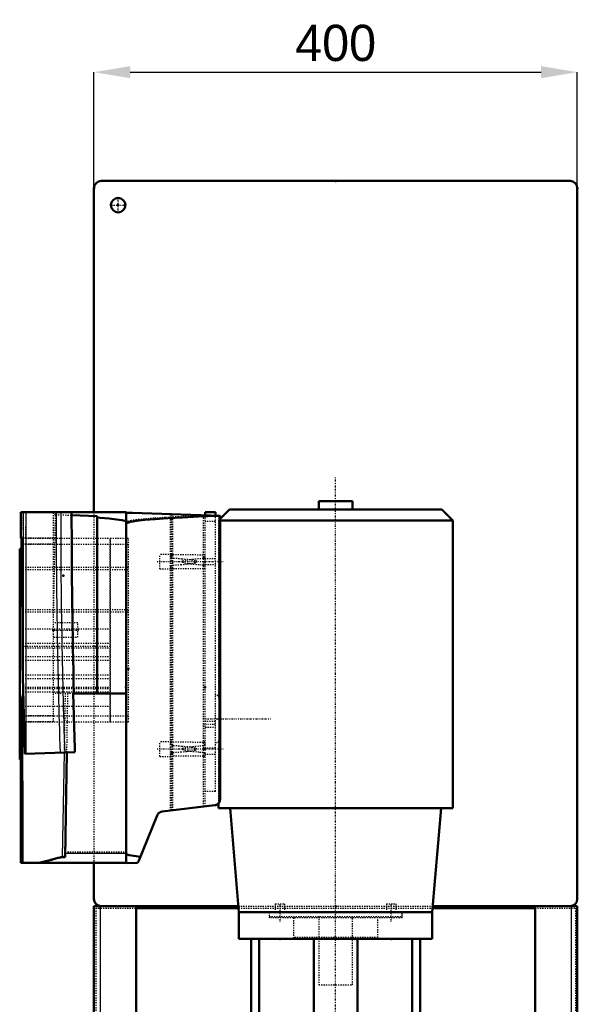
# Model space of a CAD drawing. Header units: millimetres. Extents: x -509 to 780, y -335 to 1278.
# Tile 4 of 4: x -262 to 200, y 464 to 1278. Entities that reach past the tile are written whole.
import ezdxf

# ---------------------------------------------------------------- set-up
doc = ezdxf.new("R2010")
doc.units = ezdxf.units.MM
doc.linetypes.add('Center', pattern=[1.5, 0.45, -0.5, 0.05, -0.5])
doc.linetypes.add('Dashed', pattern=[2, 1, -1])
for name, color, linetype, lineweight in [('2d ConnectionPoints', 7, 'Continuous', 50), ('AM_0', 7, 'Continuous', 50), ('AM_4', 3, 'Continuous', 25), ('AM_5', 3, 'Continuous', 25), ('AM_7', 7, 'Center', 25), ('AM_9', 6, 'Dashed', 25)]:
    doc.layers.add(name, color=color, linetype=linetype, lineweight=lineweight)
doc.dimstyles.new('ISO-25', dxfattribs={"dimtxt": 2.5, "dimasz": 2.5, "dimexe": 1.25, "dimexo": 0.625, "dimtad": 1, "dimtxsty": 'Standard', "dimcen": 2.5, "dimadec": 0, "dimazin": 0, "dimtfac": 1, "dimtmove": 0, "dimatfit": 3, "dimfxl": 1, "dimarcsym": 0})

# ---------------------------------------------------------------- blocks, each defined once
blk = doc.blocks.new('15_Control_cabinet_UG10342428_0_in_HSVP164161451021531101300230_0')
at = {"layer": 'AM_0'}
for p, q in [((194, 1145), (-194, 1145)), ((-200, 1139), (-200, 871)), ((200, 551), (200, 1139)), ((-200, 581), (-200, 551)), ((-194, 545), (-80.42, 545)), ((80.42, 545), (194, 545))]:
    blk.add_line(p, q, dxfattribs=at)
blk.add_circle((-180, 1125), 6, dxfattribs=at)
for centre, start, end in [((-194, 1139), 90, 180), ((194, 1139), 0, 90), ((-194, 551), 180, 270), ((194, 551), 270, 360)]:
    blk.add_arc(centre, 6, start, end, dxfattribs=at)
at = {"layer": 'AM_7'}
for p, q in [((-186.3, 1125), (-173.7, 1125)), ((-180, 1118.7), (-180, 1131.3))]:
    blk.add_line(p, q, dxfattribs=at)
at = {"layer": 'AM_9'}
for p, q in [((-200, 871), (-200, 581)), ((-80.42, 545), (80.42, 545))]:
    blk.add_line(p, q, dxfattribs=at)
blk = doc.blocks.new('16_SupportFrame_1UG1041933_0_in_HSVP164161451021531101300230_0')
at = {"layer": 'AM_0'}
for p, q in [((-200, 545), (-200, 56)), ((-200, 545), (-165, 545)), ((-165, 545), (-165, 43)), ((-165, 543.5), (-80.3, 543.5)), ((80.3, 543.5), (165, 543.5)), ((165, 545), (200, 545)), ((165, 545), (165, 37)), ((200, 545), (200, 56)), ((-200, 50), (-200, 21)), ((200, 50), (200, 19)), ((-200, -21), (-200, -55)), ((165, -19.64), (165, -55)), ((200, -19), (200, -55)), ((-165, -26), (-165, -55)), ((-165, -53.5), (-62.5, -53.5)), ((-37.5, -53.5), (37.5, -53.5)), ((62.5, -53.5), (165, -53.5))]:
    blk.add_line(p, q, dxfattribs=at)
at = {"layer": 'AM_4'}
for p, q in [((-195, 545), (-195, 56)), ((195, 545), (195, 57.75)), ((-195, 49.87), (-195, 21)), ((195, 50), (195, 37)), ((-195, -21), (-195, -55)), ((195, -22.12), (195, -55))]:
    blk.add_line(p, q, dxfattribs=at)
at = {"layer": 'AM_9'}
for p, q in [((-198.5, 543.5), (-165, 543.5)), ((-198.5, 543.5), (-198.5, -53.5)), ((-80.3, 543.5), (80.3, 543.5)), ((165, 543.5), (198.5, 543.5)), ((198.5, 543.5), (198.5, -53.5)), ((195, 57.75), (195, 50)), ((-200, 56), (-200, 50)), ((-195, 56), (-195, 49.87)), ((200, 56), (200, 50)), ((-165, 43), (-165, -26)), ((165, 37), (165, -19.64)), ((195, 37), (195, -22.12)), ((-200, 21), (-200, -21)), ((-195, 21), (-195, -21)), ((200, 19), (200, -19)), ((-198.5, -53.5), (-165, -53.5)), ((-62.5, -53.5), (-37.5, -53.5)), ((37.5, -53.5), (62.5, -53.5)), ((165, -53.5), (198.5, -53.5))]:
    blk.add_line(p, q, dxfattribs=at)
blk = doc.blocks.new('33_part_3__170_0_in_HSVP164161451021531101300230_0')
at = {"layer": 'AM_9'}
for p, q in [((-259, 825.5), (-186.5, 825.5)), ((-259, 823.5), (-171.5, 823.5)), ((-259, 790.5), (-171.5, 790.5)), ((-259, 788.5), (-186.5, 788.5))]:
    blk.add_line(p, q, dxfattribs=at)
blk = doc.blocks.new('34_part_1_0_in_HSVP164161451021531101300230_0')
at = {"layer": 'AM_9'}
for p, q in [((-186.5, 697.5), (-186.5, 849.5)), ((-186.5, 849.5), (-171.5, 849.5)), ((-171.5, 697.5), (-171.5, 849.5)), ((-186.5, 844.5), (-171.5, 844.5)), ((-186.5, 825.5), (-171.5, 825.5)), ((-186.5, 788.5), (-171.5, 788.5)), ((-259, 774.5), (-186.5, 774.5)), ((-259, 762.5), (-186.5, 762.5)), ((-186.5, 759.89), (-259, 759.89)), ((-259, 758.89), (-186.5, 758.89)), ((-259, 751.5), (-186.5, 751.5)), ((-259, 748.5), (-186.5, 748.5)), ((-259, 736.5), (-186.5, 736.5)), ((-259, 733.5), (-186.5, 733.5)), ((-259, 726.11), (-186.5, 726.11)), ((-259, 725.11), (-186.5, 725.11)), ((-259, 722.5), (-186.5, 722.5)), ((-259, 710.5), (-186.5, 710.5)), ((-186.5, 702.5), (-171.5, 702.5)), ((-186.5, 697.5), (-171.5, 697.5))]:
    blk.add_line(p, q, dxfattribs=at)
blk = doc.blocks.new('35_part_2_0_in_HSVP164161451021531101300230_0')
at = {"layer": 'AM_9'}
for p, q in [((-259, 849.5), (-186.5, 849.5)), ((-259, 697.5), (-259, 849.5)), ((-186.5, 849.5), (-186.5, 697.5)), ((-259, 844.5), (-186.5, 844.5)), ((-259, 825.5), (-186.5, 825.5)), ((-259, 823.5), (-186.5, 823.5)), ((-259, 790.5), (-186.5, 790.5)), ((-259, 788.5), (-186.5, 788.5)), ((-259, 774.5), (-186.5, 774.5)), ((-259, 762.5), (-186.5, 762.5)), ((-186.5, 759.89), (-259, 759.89)), ((-259, 758.89), (-186.5, 758.89)), ((-259, 751.5), (-186.5, 751.5)), ((-259, 748.5), (-186.5, 748.5)), ((-259, 736.5), (-186.5, 736.5)), ((-259, 733.5), (-186.5, 733.5)), ((-259, 726.11), (-186.5, 726.11)), ((-259, 725.11), (-186.5, 725.11)), ((-259, 722.5), (-186.5, 722.5)), ((-259, 710.5), (-186.5, 710.5)), ((-259, 702.5), (-186.5, 702.5)), ((-259, 697.5), (-186.5, 697.5))]:
    blk.add_line(p, q, dxfattribs=at)
blk = doc.blocks.new('36_Upper_Cover_2PumpDrive_210_0_in_HSVP164161451021531101300230_0')
at = {"layer": 'AM_0'}
for p, q in [((-260.5, 871), (-173.5, 871)), ((-260.5, 849.6), (-260.5, 871)), ((-197.5, 867.66), (-218.5, 868.54)), ((-197.5, 721), (-197.5, 867.66)), ((-173.5, 589), (-173.5, 871)), ((-260.17, 849.6), (-260.5, 849.6)), ((-260.08, 840.77), (-261.5, 840.77)), ((-261.5, 666.5), (-261.5, 840.77)), ((-260.08, 840.77), (-260.08, 844.6)), ((-257.17, 671.02), (-259.18, 745.17)), ((-259.33, 717), (-258.61, 720.26)), ((-259.25, 581), (-259.33, 717)), ((-173.5, 721), (-217.18, 721)), ((-257.17, 671.02), (-215.76, 672.4)), ((-223.98, 585.62), (-222.46, 672.18)), ((-261.5, 666.5), (-260.5, 666.5)), ((-260.5, 581), (-260.5, 667.74)), ((-260.5, 581), (-173.5, 581)), ((-225.98, 585.47), (-223.98, 585.62))]:
    blk.add_line(p, q, dxfattribs=at)
for points in [[(-173.5, 863), (-174.37, 863.7), (-176.98, 864.39), (-181.31, 865.07), (-187.32, 865.74), (-194.96, 866.38), (-197.5, 866.56)], [(-260.08, 844.6), (-260.08, 845.04), (-260.08, 845.47), (-260.08, 845.89), (-260.09, 846.31), (-260.09, 846.71), (-260.09, 847.1), (-260.1, 847.47), (-260.1, 847.81), (-260.11, 848.14), (-260.11, 848.43), (-260.12, 848.7), (-260.12, 848.93), (-260.13, 849.13), (-260.14, 849.3), (-260.15, 849.43), (-260.15, 849.52), (-260.16, 849.58), (-260.17, 849.6)], [(-260.08, 840.77), (-259.96, 837.06), (-259.84, 832.74), (-259.73, 827.86), (-259.63, 822.44), (-259.53, 816.54), (-259.45, 810.18), (-259.38, 803.43), (-259.31, 796.34), (-259.26, 788.95), (-259.22, 781.33), (-259.19, 773.53), (-259.17, 765.61), (-259.16, 757.64), (-259.17, 749.66), (-259.18, 745.17)], [(-259.33, 717), (-259.4, 710.03), (-259.48, 703.42), (-259.57, 697.23), (-259.66, 691.5), (-259.77, 686.27), (-259.88, 681.59), (-260, 677.5), (-260.13, 674.01), (-260.26, 671.17), (-260.39, 668.98), (-260.5, 667.74)], [(-225.98, 585.47), (-230.63, 584.7), (-235.22, 583.46), (-239.94, 582.17), (-244.57, 581.23), (-247.56, 581)]]:
    blk.add_lwpolyline(points, dxfattribs=at)
for radius, start, end in [(5958, 180, 181.442644), (5958.57, 181.442506, 181.91)]:
    blk.add_arc((5739.5, 871), radius, start, end, dxfattribs=at)
at = {"layer": 'AM_4'}
for p, q in [((-258.47, 714.78), (-258.47, 871)), ((-256.47, 871), (-256.47, 671.05)), ((-225.98, 585.47), (-224.47, 672.11)), ((-223.92, 589), (-173.5, 589))]:
    blk.add_line(p, q, dxfattribs=at)
for radius in [5970.84, 5967.08]:
    blk.add_arc((5739.5, 871), radius, 180, 181.91, dxfattribs=at)
at = {"layer": 'AM_7'}
blk.add_line((-234.5, 773.5), (-212.5, 773.5), dxfattribs=at)
at = {"layer": 'AM_9'}
for p, q in [((-259.97, 849.6), (-259.6, 871)), ((-256.35, 871), (-256.73, 849.6)), ((-233.5, 697.6), (-233.5, 871)), ((-231.83, 868.99), (-233.5, 869.46)), ((-233.5, 783.46), (-231.83, 868.99)), ((-231.83, 868.99), (-197.5, 867.66)), ((-233.5, 849.6), (-260.17, 849.6)), ((-233.5, 844.6), (-260.08, 844.6)), ((-213.5, 779.5), (-233.5, 779.5)), ((-213.5, 767.5), (-213.5, 779.5)), ((-233.5, 767.5), (-213.5, 767.5)), ((-217.18, 721), (-233.5, 721)), ((-224.47, 672.11), (-223.61, 721)), ((-222.46, 672.18), (-221.61, 721)), ((-233.5, 702.6), (-261.5, 702.6)), ((-233.5, 697.6), (-261.5, 697.6)), ((-259.16, 697.6), (-259.41, 683.41)), ((-261.5, 683.41), (-259.41, 683.41)), ((-260.5, 667.74), (-260.5, 681.62)), ((-223.9, 590), (-173.5, 590)), ((-223.96, 586.4), (-225.97, 586.25))]:
    blk.add_line(p, q, dxfattribs=at)
blk.add_lwpolyline([(-248.93, 581), (-245.63, 581.29), (-242.08, 582.04), (-235.94, 583.85), (-229.34, 585.72), (-227.67, 586.04), (-225.97, 586.25)], dxfattribs=at)
blk = doc.blocks.new('37_Lower_Cover_2PumpDrive_2_0_in_HSVP164161451021531101300230_0')
at = {"layer": 'AM_0'}
for p, q in [((-173.5, 870.5), (-168.21, 870.5)), ((-168.21, 870.5), (-95.5, 867.96)), ((-95.5, 633.61), (-95.5, 867.96)), ((-173.5, 580.68), (-173.5, 861.5)), ((-143.66, 623.27), (-99.89, 628.65)), ((-163.14, 581.94), (-147.68, 620.18)), ((-164.47, 581), (-173.5, 580.68))]:
    blk.add_line(p, q, dxfattribs=at)
for points in [[(-173.5, 861.5), (-172.52, 862.28), (-169.58, 863.06), (-164.72, 863.83), (-157.96, 864.58), (-149.35, 865.3), (-138.97, 866), (-126.89, 866.66), (-113.2, 867.29), (-98.01, 867.86), (-96.27, 867.92)], [(-96, 867.98), (-96.16, 867.94), (-96.27, 867.92)], [(-96.27, 630.94), (-96.52, 630.58), (-96.8, 630.25), (-97.11, 629.94), (-97.44, 629.65), (-97.8, 629.4), (-98.17, 629.18), (-98.57, 629), (-98.98, 628.85), (-99.4, 628.73), (-99.83, 628.65), (-99.89, 628.65)], [(-96.27, 630.94), (-95.81, 631.87), (-95.5, 633.6), (-95.5, 633.61)], [(-147.68, 620.18), (-147.5, 620.58), (-147.29, 620.96), (-147.04, 621.32), (-146.76, 621.65), (-146.46, 621.97), (-146.13, 622.25), (-145.77, 622.5), (-145.39, 622.72), (-145, 622.91), (-144.59, 623.06), (-144.17, 623.18), (-143.74, 623.26), (-143.66, 623.27)], [(-161.52, 585.95), (-167.06, 586.62), (-170.92, 587.3), (-173.04, 588), (-173.5, 588.5)], [(-164.47, 581), (-164.26, 581.02), (-164, 581.09), (-163.61, 581.31), (-163.14, 581.94)]]:
    blk.add_lwpolyline(points, dxfattribs=at)
at = {"layer": 'AM_4'}
blk.add_line((-96.27, 630.94), (-96.27, 867.92), dxfattribs=at)
at = {"layer": 'AM_7'}
for p, q in [((-93, 830), (-148, 830)), ((-93, 675), (-148, 675))]:
    blk.add_line(p, q, dxfattribs=at)
at = {"layer": 'AM_9'}
for p, q in [((-136.58, 624.14), (-136.58, 869.4)), ((-135.9, 624.22), (-135.9, 869.37)), ((-134.65, 624.38), (-134.65, 869.33)), ((-109.45, 627.47), (-109.45, 868.45)), ((-96.27, 867.92), (-96.27, 867.99)), ((-135.99, 836), (-145.5, 836)), ((-145.5, 824), (-145.5, 836)), ((-134.65, 835.97), (-109.45, 835.81)), ((-145.5, 824), (-136, 824)), ((-109.45, 824.19), (-134.65, 824.03)), ((-135.99, 681), (-145.5, 681)), ((-145.5, 669), (-145.5, 681)), ((-134.65, 680.97), (-109.45, 680.81)), ((-145.5, 669), (-135.99, 669)), ((-109.45, 669.19), (-134.65, 669.03)), ((-108, 627.65), (-108, 669.55))]:
    blk.add_line(p, q, dxfattribs=at)
for points in [[(-103.73, 868.25), (-117.47, 867.74), (-129.9, 867.2), (-140.91, 866.61), (-150.43, 866), (-158.38, 865.36), (-164.7, 864.7), (-169.34, 864.02), (-172.27, 863.33), (-173.47, 862.63), (-173.5, 862.5)], [(-136.58, 835.84), (-136.58, 835.86), (-136.43, 835.97), (-136.09, 836), (-136.01, 836)], [(-134.65, 832.81), (-134.93, 832.86), (-135.33, 833.07), (-135.88, 833.57), (-136.41, 834.38), (-136.58, 834.97), (-136.58, 835.01)], [(-136.01, 836), (-135.59, 835.99), (-134.96, 835.97), (-134.65, 835.97)], [(-134.65, 827.19), (-128.22, 827.66), (-122.99, 828.15), (-119, 828.66), (-116.29, 829.17), (-114.88, 829.69), (-114.77, 830.22), (-115.97, 830.74), (-118.46, 831.26), (-122.24, 831.76), (-127.26, 832.26), (-133.5, 832.73), (-134.65, 832.81)], [(-109.45, 832.65), (-115.49, 832.18), (-120.31, 831.68), (-123.87, 831.17), (-126.16, 830.65), (-127.14, 830.13), (-126.82, 829.61), (-125.19, 829.09), (-122.27, 828.58), (-118.08, 828.07), (-112.65, 827.58), (-109.45, 827.35)], [(-108, 835.2), (-108, 835.22), (-108.1, 835.48), (-108.39, 835.66), (-108.79, 835.76), (-109.26, 835.81), (-109.45, 835.81)], [(-109.45, 832.65), (-109.43, 832.66), (-109.21, 832.71), (-108.92, 832.88), (-108.51, 833.31), (-108.1, 834.06), (-108, 834.58)], [(-136.58, 824.99), (-136.57, 825.14), (-136.32, 825.8), (-135.81, 826.51), (-135.37, 826.91), (-134.97, 827.12), (-134.65, 827.19)], [(-136.02, 824), (-136.04, 824), (-136.41, 824.03), (-136.57, 824.12), (-136.58, 824.16)], [(-134.65, 824.03), (-134.87, 824.03), (-135.51, 824.01), (-136.02, 824)], [(-108, 825.42), (-108.11, 825.96), (-108.44, 826.6), (-108.8, 827.02), (-109.09, 827.24), (-109.34, 827.33), (-109.45, 827.35)], [(-109.45, 824.19), (-109.02, 824.21), (-108.59, 824.28), (-108.26, 824.4), (-108.06, 824.58), (-108, 824.8)], [(-136.58, 680.84), (-136.58, 680.86), (-136.43, 680.97), (-136.09, 681), (-136.01, 681)], [(-134.65, 677.81), (-134.93, 677.86), (-135.33, 678.07), (-135.88, 678.57), (-136.41, 679.38), (-136.58, 679.97), (-136.58, 680.01)], [(-136.01, 681), (-135.59, 680.99), (-134.96, 680.97), (-134.65, 680.97)], [(-134.65, 672.19), (-128.22, 672.66), (-122.99, 673.15), (-119, 673.66), (-116.29, 674.17), (-114.88, 674.69), (-114.77, 675.22), (-115.97, 675.74), (-118.46, 676.26), (-122.24, 676.76), (-127.26, 677.26), (-133.5, 677.73), (-134.65, 677.81)], [(-109.45, 677.65), (-115.49, 677.18), (-120.31, 676.68), (-123.87, 676.17), (-126.16, 675.65), (-127.14, 675.13), (-126.82, 674.61), (-125.19, 674.09), (-122.27, 673.58), (-118.08, 673.07), (-112.65, 672.58), (-109.45, 672.35)], [(-108, 680.2), (-108, 680.22), (-108.1, 680.48), (-108.39, 680.66), (-108.79, 680.76), (-109.26, 680.81), (-109.45, 680.81)], [(-109.45, 677.65), (-109.43, 677.66), (-109.21, 677.71), (-108.92, 677.88), (-108.51, 678.31), (-108.1, 679.06), (-108, 679.58)], [(-136.58, 669.99), (-136.57, 670.14), (-136.32, 670.8), (-135.81, 671.51), (-135.37, 671.91), (-134.97, 672.12), (-134.65, 672.19)], [(-136.02, 669), (-136.04, 669), (-136.41, 669.03), (-136.57, 669.12), (-136.58, 669.16)], [(-134.65, 669.03), (-134.87, 669.03), (-135.51, 669.01), (-136.02, 669)], [(-108, 670.42), (-108.11, 670.96), (-108.44, 671.6), (-108.8, 672.02), (-109.09, 672.24), (-109.34, 672.33), (-109.45, 672.35)], [(-109.45, 669.19), (-109.02, 669.21), (-108.59, 669.28), (-108.26, 669.4), (-108.06, 669.58), (-108, 669.8)]]:
    blk.add_lwpolyline(points, dxfattribs=at)
blk = doc.blocks.new('38_lo15cc2iwbgq8cztahyv2a5jf________0_in_HSVP164161451021531101300230_0')
at = {"layer": 'AM_0'}
for p, q in [((-14, 880), (14, 880)), ((-14, 880), (-14, 873.2)), ((14, 873.2), (14, 880)), ((-87.85, 873.2), (-95.5, 865.55)), ((-87.85, 873.2), (87.85, 873.2)), ((97, 864.05), (87.85, 873.2)), ((-108, 868.4), (-108, 871)), ((-99.5, 871), (-108, 871)), ((-99.5, 868.1), (-99.5, 871)), ((-95.5, 864.05), (97, 864.05)), ((97, 626), (97, 864.05)), ((-97, 630.04), (-97, 626)), ((-97, 626), (97, 626)), ((-87.3, 626), (-80, 540)), ((80, 540), (87.3, 626)), ((-80, 540), (80, 540))]:
    blk.add_line(p, q, dxfattribs=at)
at = {"layer": 'AM_7'}
for p, q in [((-108.5, 700), (-53.5, 700)), ((-108.42, 695.5), (-99.08, 695.5)), ((-45.96, 532.3), (-45.96, 547.7)), ((45.96, 532.3), (45.96, 547.7))]:
    blk.add_line(p, q, dxfattribs=at)
at = {"layer": 'AM_9'}
for p, q in [((-108, 669.55), (-108, 868.4)), ((-99.5, 640), (-99.5, 868.1)), ((-95.5, 865.55), (-97, 864.05)), ((-97, 864.05), (-97, 719.19)), ((-97, 864.05), (-95.5, 864.05)), ((-99.5, 863.3), (-108, 863.3)), ((-99.5, 832.4), (-108, 832.4)), ((-108, 827.6), (-99.5, 827.6)), ((-96.95, 719.37), (-99.5, 719.55)), ((-99.5, 697.9), (-108, 697.9)), ((-108, 693.1), (-99.5, 693.1)), ((-99.5, 680.45), (-96.93, 680.63)), ((-97, 680.89), (-97, 630.04)), ((-99.5, 675.86), (-108, 675.86)), ((-99.5, 670.41), (-108, 670.41)), ((-99.5, 640), (-108, 640)), ((-49.96, 547), (-41.96, 547)), ((-49.96, 547), (-49.96, 540)), ((-41.96, 540), (-41.96, 547)), ((41.96, 547), (49.96, 547)), ((41.96, 547), (41.96, 540)), ((49.96, 540), (49.96, 547)), ((-55, 540), (-55, 536.5)), ((55, 536.5), (55, 540)), ((-55, 536.5), (55, 536.5)), ((-14, 536.5), (-14, 480)), ((14, 480), (14, 536.5)), ((-14, 480), (14, 480))]:
    blk.add_line(p, q, dxfattribs=at)
for points in [[(-96.28, 715.28), (-96.38, 715.91), (-96.87, 718.69), (-97, 719.37)], [(-95.47, 708.74), (-95.74, 711.36), (-96.28, 715.28)], [(-97, 680.63), (-96.93, 680.99), (-96.52, 683.21), (-96.28, 684.68)], [(-96.28, 684.68), (-95.91, 687.26), (-95.48, 691.16)]]:
    blk.add_lwpolyline(points, dxfattribs=at)
blk = doc.blocks.new('39_Motorstool2_4_6130STC_130_1_0_in_HSVP164161451021531101300230_0')
at = {"layer": 'AM_0'}
for p, q in [((80, 540), (-80, 540)), ((-80, 540), (-80, 518)), ((80, 518), (80, 540)), ((80, 518), (-80, 518)), ((-70, 518), (-70, 424)), ((-63.25, 424), (-63.25, 518)), ((-18.03, 424), (-18.03, 518)), ((18.03, 518), (18.03, 424)), ((63.25, 424), (63.25, 518)), ((70, 424), (70, 518)), ((2.25, 452), (-2.25, 452)), ((-14.5, 439), (14.5, 439)), ((-14.5, 439), (-14.5, 424)), ((14.5, 424), (14.5, 439)), ((-78, 424), (-78, 384)), ((-78, 424), (78, 424)), ((-46.71, 424), (-46.71, 406)), ((46.71, 406), (46.71, 424)), ((78, 384), (78, 424)), ((-72.04, 406), (-44.5, 406)), ((44.5, 406), (72.04, 406)), ((-78, 384), (78, 384))]:
    blk.add_line(p, q, dxfattribs=at)
for points in [[(-11.84, 439.03), (-11.48, 439.75), (-7.56, 446.11), (-2.25, 452)], [(2.25, 452), (4.1, 450.19), (7.45, 446.26), (10.33, 441.9), (11.8, 439.11)]]:
    blk.add_lwpolyline(points, dxfattribs=at)
at = {"layer": 'AM_4'}
for p, q in [((-72.04, 406), (-72.04, 424)), ((-67.12, 406), (-67.12, 424)), ((-44.5, 406), (-44.5, 424)), ((44.5, 406), (44.5, 424)), ((67.12, 406), (67.12, 424)), ((72.04, 406), (72.04, 424)), ((-67.15, 406), (-67.15, 384)), ((-59.57, 406), (-59.57, 384)), ((59.57, 406), (59.57, 384)), ((67.15, 406), (67.15, 384))]:
    blk.add_line(p, q, dxfattribs=at)
at = {"layer": 'AM_9'}
for p, q in [((-55, 540), (-55, 535.5)), ((55, 535.5), (55, 540)), ((55, 535.5), (-55, 535.5)), ((-35, 535.5), (-35, 519)), ((35, 519), (35, 535.5)), ((35, 519), (-35, 519)), ((-14.19, 433), (-11.84, 439.03)), ((14.19, 433), (-14.19, 433)), ((-14.19, 433), (-14.19, 424)), ((-12, 439), (-12, 399)), ((11.8, 439.11), (14.19, 433)), ((12, 399), (12, 439)), ((14.19, 424), (14.19, 433)), ((-45.93, 406), (-45.93, 424)), ((-42, 406), (-42, 424)), ((-26.5, 424), (-26.5, 399)), ((26.5, 399), (26.5, 424)), ((42, 424), (42, 406)), ((45.93, 406), (45.93, 424)), ((-61.5, 406), (-61.5, 384)), ((-52.5, 384), (-52.5, 406)), ((-44.5, 406), (-42, 406)), ((42, 406), (44.5, 406)), ((52.5, 406), (52.5, 384)), ((61.5, 384), (61.5, 406)), ((-68.6, 399), (68.6, 399)), ((-68.6, 399), (-68.6, 384)), ((68.6, 384), (68.6, 399))]:
    blk.add_line(p, q, dxfattribs=at)
blk = doc.blocks.new('44_p0r2m44of9wspn5yxan3hdute________0_in_HSVP164161451021531101300230_0')
at = {"layer": 'AM_9'}
for p, q in [((-97, 719.37), (-96.88, 718.73)), ((-95.95, 686.94), (-95.99, 686.68))]:
    blk.add_line(p, q, dxfattribs=at)
blk = doc.blocks.new('48_Motorstool2_4_6130STC_130_2_0_in_HSVP164161451021531101300230_0')
at = {"layer": 'AM_7'}
blk.add_line((0, -29.3), (0, 900), dxfattribs=at)
blk = doc.blocks.new('*D49')
at = {"layer": 'AM_5', "color": 0, "lineweight": -2}
for p, q in [((-200, 1139), (-200, 1235)), ((-170, 1235), (170, 1235)), ((200, 1139), (200, 1235))]:
    blk.add_line(p, q, dxfattribs=at)
at = {"layer": 'AM_5', "color": 0}
for points in [[(-170, 1240), (-170, 1230), (-200, 1235)], [(170, 1230), (170, 1240), (200, 1235)]]:
    blk.add_solid(points, dxfattribs=at)
at = {"layer": 'Defpoints', "color": 0}
for p in [(200, 1220), (-200, 1139), (200, 1139)]:
    blk.add_point(p, dxfattribs=at)
at = {"layer": 'AM_5', "color": 0, "insert": (0, 1259), "char_height": 30, "attachment_point": 5}
blk.add_mtext('400', dxfattribs=at)

msp = doc.modelspace()

# ---------------------------------------------------------------- linework, layer by layer
at = {"layer": '2d ConnectionPoints'}
for p in [(0, 1145), (0, 1145), (-200, 1139), (200, 1139), (-180, 1125), (-259, 849.5), (-259, 849.5), (-108, 830), (-108, 830), (-225.5, 818.5), (-233.5, 773.5), (-171.5, 741.5), (-171.5, 741.5), (-171.5, 741.5), (-171.5, 741.5), (-173.5, 726), (-173.5, 726), (-108, 726), (-108, 675), (-108, 675), (0, 545), (0, 545), (0, 545), (0, 545), (0, 545), (0, 545), (0, 545), (0, 545), (0, 545), (0, 545), (0, 540), (0, 540), (-45.962, 518), (-45.962, 518), (0, 518), (0, 518), (45.962, 518), (45.962, 518)]:
    msp.add_point(p, dxfattribs=at)

# ---------------------------------------------------------------- block references
for name in ['15_Control_cabinet_UG10342428_0_in_HSVP164161451021531101300230_0', '48_Motorstool2_4_6130STC_130_2_0_in_HSVP164161451021531101300230_0', '38_lo15cc2iwbgq8cztahyv2a5jf________0_in_HSVP164161451021531101300230_0', '36_Upper_Cover_2PumpDrive_210_0_in_HSVP164161451021531101300230_0', '37_Lower_Cover_2PumpDrive_2_0_in_HSVP164161451021531101300230_0', '34_part_1_0_in_HSVP164161451021531101300230_0', '35_part_2_0_in_HSVP164161451021531101300230_0', '33_part_3__170_0_in_HSVP164161451021531101300230_0', '44_p0r2m44of9wspn5yxan3hdute________0_in_HSVP164161451021531101300230_0', '16_SupportFrame_1UG1041933_0_in_HSVP164161451021531101300230_0', '39_Motorstool2_4_6130STC_130_1_0_in_HSVP164161451021531101300230_0']:
    msp.add_blockref(name, (0, 0))

# ---------------------------------------------------------------- dimensions: what is measured, and where the dimension line sits
at = {"layer": 'AM_5'}
dim = msp.add_linear_dim(base=(200, 1235), p1=(-200, 1139), p2=(200, 1139), text='400', dimstyle='ISO-25', override={"dimtxt": 30, "dimasz": 30, "dimexe": 0, "dimexo": 0, "dimgap": 9}, dxfattribs=at)
dim.commit()
dim.dimension.update_dxf_attribs({"geometry": '*D49', "text_midpoint": (0, 1235), "dimtype": 160})

doc.saveas('drawing.dxf')
